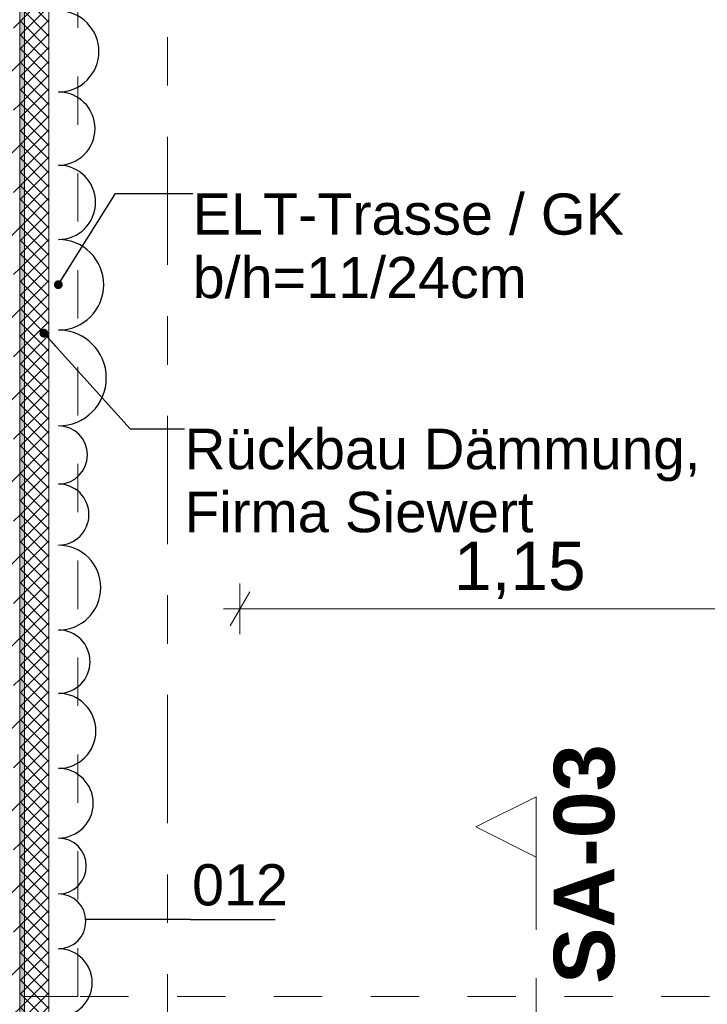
# Model space of a CAD drawing. Header units: metres. Extents: x -3.6 to 90.7, y -11.1 to 18.
# Tile 72 of 256: x 0.2 to 1.6, y 8.6 to 10.7. Entities that reach past the tile are written whole.
import ezdxf

# ---------------------------------------------------------------- set-up
doc = ezdxf.new("R2010")
doc.units = ezdxf.units.M
doc.header["$MEASUREMENT"] = 0
for name, pattern in [('Schnittlinie', [0.3, 0.15, -0.075, 0, -0.075]), ('Strichlinie doppelt', [0.546806, 0.264583, -0.105833, 0.070556, -0.105833]), ('Untersicht', [0.1, 0.075, -0.025]), ('Wipeout_Contour', [1, 0, -1])]:
    doc.linetypes.add(name, pattern=pattern)
for name, color, linetype in [('152 - Bemaßung_ Beschriftung.Ausbau', 7, 'Continuous'), ('203 - Marker.Schnitt - Ausbaudetail SA', 7, 'Continuous'), ('209 - Marker.Änderung', 7, 'Continuous'), ('451 - Universal.Achsen Raster', 7, 'Continuous'), ('604 - Struktur.Wand Aussen', 7, 'Continuous'), ('650 - Abdeckung.Fußboden Aufbau', 7, 'Continuous'), ('Abbruch_605 - Struktur.Wand Innen', 7, 'Continuous'), ('Neubau_152 - Bemaßung_ Beschriftung.Ausbau', 7, 'Continuous'), ('Neubau_653 - Abdeckung.TB Verkofferung', 7, 'Continuous')]:
    doc.layers.add(name, color=color, linetype=linetype)
doc.styles.add('ERSTELLTER_STIL_1', font='txt')
doc.styles.add('ERSTELLTER_STIL_2', font='txt')
doc.linetypes.add('Abbruch 1', pattern='A,0,[1,2022.0244.A_L5A-PL02.05_iB_Grundriss 3.OG1.Shx,S=0.001984,R=0,X=0,Y=0],-0.25,0', length=0.25)
doc.dimstyles.new('ERSTELLTER_STIL__1', dxfattribs={"dimtxt": 0.1, "dimasz": 0.0532, "dimexe": 0.18, "dimexo": 0.0625, "dimgap": 0, "dimtad": 1, "dimzin": 0, "dimdsep": 46, "dimtxsty": 'ERSTELLTER_STIL_2', "dimblk": 'ARROWHEAD_2', "dimblk1": 'ARROWHEAD_2', "dimblk2": 'ARROWHEAD_2', "dimcen": 0.09, "dimse1": 1, "dimse2": 1, "dimclrd": 7, "dimclre": 7, "dimclrt": 7, "dimazin": 0, "dimtfac": 1, "dimtdec": 4, "dimtmove": 0, "dimatfit": 3, "dimfxl": 1, "dimtolj": 1, "dimtzin": 0, "dimarcsym": 0})
doc.dimstyles.new('ERSTELLTER_STIL__3', dxfattribs={"dimtxt": 0.1, "dimasz": 0.0532, "dimexe": 0.18, "dimexo": 0.0625, "dimgap": 0, "dimtad": 1, "dimtih": 1, "dimtoh": 1, "dimzin": 0, "dimdsep": 46, "dimtxsty": 'ERSTELLTER_STIL_2', "dimblk": 'ARROWHEAD_2', "dimblk1": 'ARROWHEAD_2', "dimblk2": 'ARROWHEAD_2', "dimcen": 0.09, "dimse1": 1, "dimse2": 1, "dimclrd": 7, "dimclre": 7, "dimclrt": 7, "dimazin": 0, "dimtfac": 1, "dimtdec": 4, "dimtmove": 0, "dimatfit": 3, "dimfxl": 1, "dimtolj": 1, "dimtzin": 0, "dimarcsym": 0})
doc.dimstyles.new('ERSTELLTER_STIL__5', dxfattribs={"dimtxt": 0.18, "dimasz": 0.03648, "dimexe": 0.18, "dimexo": 0.0625, "dimgap": 0, "dimtad": 0, "dimtih": 1, "dimtoh": 1, "dimdec": 4, "dimzin": 0, "dimdsep": 46, "dimcen": 0.09, "dimadec": 0, "dimazin": 0, "dimtfac": 1, "dimtdec": 4, "dimtmove": 0, "dimatfit": 3, "dimldrblk": 'ARROWHEAD_11', "dimfxl": 1, "dimtolj": 1, "dimtzin": 0, "dimarcsym": 0})

# ---------------------------------------------------------------- blocks, each defined once
blk = doc.blocks.new('ARROWHEAD_11')
at = {"color": 0, "linetype": 'Continuous', "lineweight": 0}
blk.add_line((0, 0), (-1, 0), dxfattribs=at)
at = {"color": 0, "linetype": 'Continuous', "lineweight": 0, "const_width": 0.25, "flags": 128}
blk.add_lwpolyline([(-0.125, 0, 1), (0.125, 0, 1)], format="xyb", close=True, dxfattribs=at)
blk = doc.blocks.new('*D359')
at = {"layer": '152 - Bemaßung_ Beschriftung.Ausbau', "color": 7, "linetype": 'Continuous', "lineweight": 5}
for p, q in [((-1.71, 13.4752), (-1.64, 13.4348)), ((-1.6225, 13.455), (-1.7275, 13.455)), ((-1.675, 8.25), (-1.675, 13.455)), ((-1.71, 8.2702), (-1.64, 8.2298)), ((-1.6225, 8.25), (-1.7275, 8.25))]:
    blk.add_line(p, q, dxfattribs=at)
at = {"layer": '152 - Bemaßung_ Beschriftung.Ausbau', "color": 7, "lineweight": 5, "insert": (-1.6756, 10.6944), "char_height": 0.1, "attachment_point": 7, "rotation": 90, "style": 'ERSTELLTER_STIL_2'}
blk.add_mtext('\\A1;{\\pql;\\fArial|b0|i0|c0|p38;5,20\\fArial|b0|i0|c0|p38;\\A1{\\H.66x;\\S5^  ;}}', dxfattribs=at)
blk = doc.blocks.new('ARROWHEAD_2')
at = {"color": 0, "linetype": 'Continuous', "lineweight": 0}
for p, q in [((-0.378, -0.655), (0.378, 0.655)), ((0, 0), (-1, 0))]:
    blk.add_line(p, q, dxfattribs=at)
blk = doc.blocks.new('*D370')
at = {"layer": '152 - Bemaßung_ Beschriftung.Ausbau', "color": 7, "linetype": 'Continuous', "lineweight": 5}
for p, q in [((-2.21, 13.0202), (-2.14, 12.9798)), ((-2.1225, 13), (-2.2275, 13)), ((-2.175, 8.5), (-2.175, 13)), ((-2.21, 8.5202), (-2.14, 8.4798)), ((-2.1225, 8.5), (-2.2275, 8.5))]:
    blk.add_line(p, q, dxfattribs=at)
at = {"layer": '152 - Bemaßung_ Beschriftung.Ausbau', "color": 7, "lineweight": 5, "insert": (-2.195, 10.617), "char_height": 0.1, "attachment_point": 7, "rotation": 90, "style": 'ERSTELLTER_STIL_2'}
blk.add_mtext('\\A1;{\\pql;\\fArial|b0|i0|c0|p38;4,50}', dxfattribs=at)
blk = doc.blocks.new('*D524')
at = {"layer": '152 - Bemaßung_ Beschriftung.Ausbau', "color": 7, "linetype": 'Continuous', "lineweight": 5}
for p, q in [((0.68, 9.3975), (0.68, 9.5025)), ((1.83, 9.3975), (1.83, 9.5025)), ((0.7002, 9.485), (0.6598, 9.415)), ((1.8502, 9.485), (1.8098, 9.415)), ((0.6458, 9.45), (0.68, 9.45)), ((0.68, 9.45), (1.83, 9.45))]:
    blk.add_line(p, q, dxfattribs=at)
at = {"layer": '152 - Bemaßung_ Beschriftung.Ausbau', "color": 7, "lineweight": 5, "insert": (1.122, 9.47), "char_height": 0.1, "attachment_point": 7, "style": 'ERSTELLTER_STIL_2'}
blk.add_mtext('\\A1;{\\pql;\\fArial|b0|i0|c0|p38;1,15}', dxfattribs=at)

msp = doc.modelspace()

# ---------------------------------------------------------------- hatches: boundary and pattern name
at = {"layer": '604 - Struktur.Wand Aussen', "linetype": 'Continuous', "lineweight": 0, "true_color": 0x000000}
h = msp.add_hatch(dxfattribs=at)
h.set_pattern_fill('Beton__Stahlbeton_0001', color=18, style=0, pattern_type=2)
h.set_pattern_definition([(45, (0, 0), (-0.0848528, 0.0848528), []), (45, (-0.04243, 0.04243), (-0.0848528, 0.0848528), [0.09, -0.03])])
h.paths.add_polyline_path([(-0.015, 13.455), (-0.015, 7.895), (0.105, 7.895), (0.175, 7.895), (0.225, 7.895), (0.225, 13.455)])
h = msp.add_hatch(dxfattribs=at)
h.set_pattern_fill('Gips_0001', color=18, style=0, pattern_type=2)
h.set_pattern_definition([(45, (0, 0), (-0.01767767, 0.01767767), [0, -0.025])])
h.paths.add_polyline_path([(0.235, 8.51), (0.235, 13.445), (0.225, 13.445), (0.225, 8.51)])
at = {"layer": 'Abbruch_605 - Struktur.Wand Innen', "linetype": 'Continuous', "lineweight": 0, "true_color": 0x000000}
h = msp.add_hatch(dxfattribs=at)
h.set_pattern_fill('Dämmung__hart_2_0001', color=18, style=0, pattern_type=2)
h.set_pattern_definition([(315, (0, 0), (0.014142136, 0.014142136), []), (45, (0, 0), (-0.014142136, 0.014142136), [])])
h.paths.add_polyline_path([(0.285, 12.69), (0.225, 12.69), (0.225, 8.51), (0.285, 8.51)])

# ---------------------------------------------------------------- linework, layer by layer
at = {"layer": '203 - Marker.Schnitt - Ausbaudetail SA', "color": 7, "linetype": 'Schnittlinie', "lineweight": 13}
msp.add_line((1.2919, 8.937), (1.2919, 7.8025), dxfattribs=at)
at = {"layer": '209 - Marker.Änderung', "color": 1, "linetype": 'Continuous', "lineweight": 25}
for p, q in [((0.5777, 8.8087), (0.3615, 8.8087)), ((0.5777, 8.8087), (0.6027, 8.8087)), ((0.6027, 8.8087), (0.7527, 8.8087))]:
    msp.add_line(p, q, dxfattribs=at)
for centre, radius in [((0.305, 10.6008), 0.0836), ((0.305, 10.4416), 0.0756), ((0.305, 10.2893), 0.0767), ((0.305, 10.1191), 0.0935), ((0.305, 9.9267), 0.0989), ((0.305, 9.7678), 0.0601), ((0.305, 9.6446), 0.0631), ((0.305, 9.4938), 0.0876), ((0.305, 9.3408), 0.0654), ((0.305, 9.1979), 0.0775), ((0.305, 9.0485), 0.0719), ((0.305, 8.9189), 0.0576), ((0.305, 8.8047), 0.0567), ((0.305, 8.678), 0.07)]:
    msp.add_arc(centre, radius, 270, 90, dxfattribs=at)
at = {"layer": '451 - Universal.Achsen Raster', "color": 160, "linetype": 'Strichlinie doppelt', "lineweight": 9, "true_color": 0x3232ff}
msp.add_line((0.53, -10.585), (0.53, 16.355), dxfattribs=at)
at = {"layer": '604 - Struktur.Wand Aussen', "color": 7, "linetype": 'Continuous', "lineweight": 5, "flags": 128}
msp.add_lwpolyline([(0.235, 8.51), (0.235, 13.445)], dxfattribs=at)
at = {"layer": '650 - Abdeckung.Fußboden Aufbau', "color": 7, "linetype": 'Continuous', "lineweight": 13, "flags": 128}
msp.add_lwpolyline([(3.995, 8.25), (4.05, 8.25), (4.05, 12.99), (3.97, 12.99), (3.97, 13.445), (0.69, 13.445), (0.69, 12.99), (0.37, 12.99), (0.37, 13.445), (0.235, 13.445), (0.235, 8.51)], dxfattribs=at)
at = {"layer": 'Abbruch_605 - Struktur.Wand Innen', "color": 7, "linetype": 'Abbruch 1', "lineweight": 18, "flags": 128}
for points in [[(0.225, 12.69), (0.225, 8.51)], [(0.285, 8.51), (0.285, 12.69)]]:
    msp.add_lwpolyline(points, dxfattribs=at)
at = {"layer": 'Neubau_653 - Abdeckung.TB Verkofferung', "color": 1, "linetype": 'Untersicht', "lineweight": 9}
for p, q in [((0.235, 8.6495), (0.235, 12.69)), ((0.345, 8.6495), (0.345, 12.69)), ((4.05, 8.6495), (0.235, 8.6495)), ((0.235, 8.6495), (0.235, 8.25)), ((0.345, 8.6495), (0.235, 8.6495))]:
    msp.add_line(p, q, dxfattribs=at)

# ---------------------------------------------------------------- texts
at = {"layer": '152 - Bemaßung_ Beschriftung.Ausbau', "color": 7, "linetype": 'Continuous', "lineweight": 9, "insert": (0.5655, 9.8219), "char_height": 0.083675, "attachment_point": 1, "line_spacing_factor": 0.933036, "style": 'ERSTELLTER_STIL_2'}
msp.add_mtext('\\A1;{\\pql;\\fArial|b0|i0|c0|p38;Rückbau Dämmung,\\P\\pql;\\fArial|b0|i0|c0|p38;Firma Siewert}', dxfattribs=at)
at = {"layer": '203 - Marker.Schnitt - Ausbaudetail SA', "color": 7, "lineweight": 13, "insert": (1.4552, 8.6754), "char_height": 0.125, "attachment_point": 7, "rotation": 90, "style": 'ERSTELLTER_STIL_1'}
msp.add_mtext('\\A1;{\\pql;\\pt0;\\fArial|b1|i0|c0|p38;SA-03}', dxfattribs=at)
at = {"layer": '209 - Marker.Änderung', "color": 1, "lineweight": 25, "char_height": 0.085, "style": 'ERSTELLTER_STIL_2'}
for s, insert, attachment_point in [('\\A1;{\\pql;\\fArial|b0|i0|c0|p38;012}', (0.581, 8.8364), 7), ('\\A1;{\\pql;\\fArial|b0|i0|c0|p38;}', (0.5196, 8.8087), 1)]:
    msp.add_mtext(s, dxfattribs=dict(at, insert=insert, attachment_point=attachment_point))
at = {"layer": 'Neubau_152 - Bemaßung_ Beschriftung.Ausbau', "color": 1, "linetype": 'Continuous', "lineweight": 13, "insert": (0.5823, 10.3076), "char_height": 0.085, "attachment_point": 1, "line_spacing_factor": 0.924256, "style": 'ERSTELLTER_STIL_2'}
msp.add_mtext('\\A1;{\\pql;\\fArial|b0|i0|c0|p38;ELT-Trasse / GK\\P\\pql;\\fArial|b0|i0|c0|p38;b/h=\\fArial|b0|i0|c0|p38;11\\fArial|b0|i0|c0|p38;/\\fArial|b0|i0|c0|p38;24\\fArial|b0|i0|c0|p38;cm}', dxfattribs=at)

# ---------------------------------------------------------------- dimensions: what is measured, and where the dimension line sits
at = {"layer": '152 - Bemaßung_ Beschriftung.Ausbau', "color": 7, "linetype": 'Continuous', "lineweight": 5}
dim = msp.add_linear_dim(base=(-2.175, 13), p1=(0.68, 8.5), p2=(0.68, 13), angle=90, dimstyle='ERSTELLTER_STIL__1', dxfattribs=at)
dim.commit()
dim.dimension.update_dxf_attribs({"geometry": '*D370', "text_midpoint": (-2.245, 10.7468), "dimtype": 160, "text_rotation": 90})

# ---------------------------------------------------------------- leaders
at = {"layer": '152 - Bemaßung_ Beschriftung.Ausbau', "color": 7, "linetype": 'Continuous', "lineweight": 9, "annotation_type": 0, "has_hookline": 1, "hookline_direction": 0, "text_width": 1.0449}
msp.add_leader([(0.275, 10.0191), (0.4531, 9.8219), (0.5655, 9.8219)], dimstyle='ERSTELLTER_STIL__5', dxfattribs=at)
at = {"layer": 'Neubau_152 - Bemaßung_ Beschriftung.Ausbau', "color": 1, "linetype": 'Continuous', "lineweight": 13, "annotation_type": 0, "has_hookline": 1, "hookline_direction": 0, "text_width": 0.8805}
msp.add_leader([(0.3048, 10.1193), (0.4227, 10.3076), (0.5823, 10.3076)], dimstyle='ERSTELLTER_STIL__5', dxfattribs=at)

# ---------------------------------------------------------------- next in the draw order: wipeouts: each hides what was drawn before it
at = {"color": 254, "linetype": 'Wipeout_Contour', "lineweight": 0, "ltscale": 27.233193}
msp.add_wipeout([(1.2919, 9.062), (1.1669, 8.9995), (1.2919, 8.937)], dxfattribs=at).dxf.layer = '203 - Marker.Schnitt - Ausbaudetail SA'

# ---------------------------------------------------------------- next in the draw order: linework, layer by layer
at = {"layer": '203 - Marker.Schnitt - Ausbaudetail SA', "color": 7, "linetype": 'Continuous', "lineweight": 13, "flags": 128}
msp.add_lwpolyline([(1.2919, 9.062), (1.2919, 8.937), (1.1669, 8.9995)], close=True, dxfattribs=at)

# ---------------------------------------------------------------- next in the draw order: dimensions: what is measured, and where the dimension line sits
at = {"layer": '152 - Bemaßung_ Beschriftung.Ausbau', "color": 7, "linetype": 'Continuous', "lineweight": 5}
dim = msp.add_linear_dim(base=(-1.675, 13.455), p1=(2.3649819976, 8.25), p2=(0.225, 13.455), angle=90, dimstyle='ERSTELLTER_STIL__1', dxfattribs=at)
dim.commit()
dim.dimension.update_dxf_attribs({"geometry": '*D359', "text_midpoint": (-1.7450000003, 10.9593704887), "dimtype": 160, "text_rotation": 90})
dim = msp.add_linear_dim(base=(1.83, 9.45), p1=(0.68, 8.5), p2=(1.83, 8.26), dimstyle='ERSTELLTER_STIL__3', dxfattribs=at)
dim.commit()
dim.dimension.update_dxf_attribs({"geometry": '*D524', "text_midpoint": (1.2518, 9.52), "dimtype": 160})

doc.saveas('drawing.dxf')
